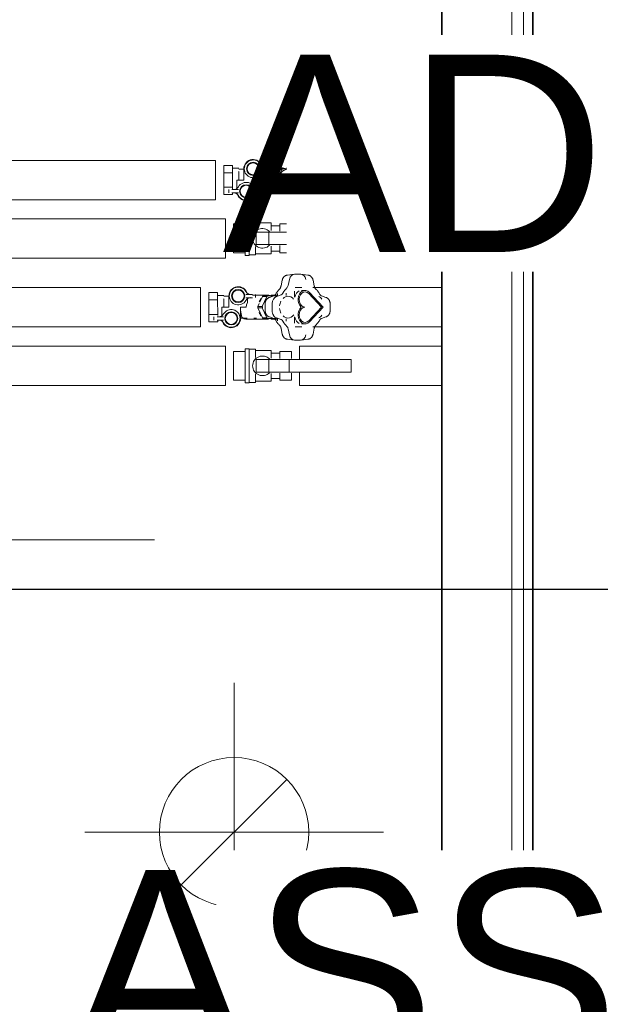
# Model space of a CAD drawing. Header units: millimetres. Extents: x -197461 to 862495, y -970068 to 63888.
# Tile 69 of 253: x -92698 to -92076, y -565872 to -564817. Entities that reach past the tile are written whole.
import ezdxf

# ---------------------------------------------------------------- set-up
doc = ezdxf.new("R2010")
doc.units = ezdxf.units.MM
for name, color, linetype, lineweight in [('A-Wall', 252, 'CONTINUOUS', 0), ('I-WALL', 2, 'CONTINUOUS', 18), ('M-HVAC-DUCT-ANNO', 70, 'CONTINUOUS', 5), ('M-HVAC-DUCT-CNTR', 70, 'CONTINUOUS', 5), ('P-PIPE', 3, 'CONTINUOUS', 5)]:
    doc.layers.add(name, color=color, linetype=linetype, lineweight=lineweight)
doc.layers.add('UAS', color=240, linetype='CONTINUOUS')
doc.styles.add('ARIAL', font='arialbd.ttf')

# ---------------------------------------------------------------- blocks, each defined once
blk = doc.blocks.new('Pipe-Valve-Herz-Commisioning_14017XX-13 - DN15LF _1 4017 11_-2478847-Otrā stāva plāns uz atzīmes 3_400')
at = {"layer": 'P-PIPE', "color": 252}
for p, q in [((50.1, 35.5), (42.8, 34.4)), ((56.6, 35.5), (50.8, 35.5)), ((64.6, 34.4), (57.3, 35.5)), ((37.2, 29), (35.9, 22.7)), ((44.8, 29.6), (43.5, 23.2)), ((71.5, 22.7), (70.2, 29)), ((-41.5, 7.8), (-41.5, 15.6)), ((-41.5, 15.6), (-32, 15.6)), ((-32, 15.6), (-32, 7.8)), ((-25.4, 12.7), (-32, 12.7)), ((-20, 11.7), (-25.4, 11.7)), ((-20, 12), (-20, 0)), ((5, 13.7), (-1.8, 13.7)), ((3.4, 13.7), (5.2, 13.7)), ((5, 13.7), (5, 13.7)), ((5.2, 13.7), (5.2, 13.7)), ((21.5, 13), (6.4, 13)), ((8.6, 10.2), (8.6, 13.7)), ((13.2, 5.3), (15.9, 11.4)), ((20.6, 11.4), (15.8, 0.6)), ((15.9, 11.4), (20.6, 11.4)), ((16.7, 12), (21.4, 12)), ((31, 12), (21.4, 12)), ((28.3, 12.2), (23.4, 10.5)), ((32, 12.7), (25.4, 12.7)), ((25.4, 12.5), (25.4, 11)), ((26.2, 12), (31, 12)), ((35.9, 13.3), (31.1, 11.6)), ((32, 11.9), (32, 14.8)), ((41.5, 14.9), (41.5, 12.5)), ((61.6, 18), (57.8, 18)), ((65.6, 14.6), (79.4, 0)), ((81.2, 0), (66.4, 15.8)), ((84, 10.5), (79.1, 12.2)), ((-41.5, -7.8), (-41.5, 7.8)), ((-32, 7.8), (-41.5, 7.8)), ((-32, 7.8), (-32, -7.8)), ((-20, 0), (-27.5, 0)), ((-27.5, 0), (-27.5, -10.3)), ((-25.4, 9.5), (-25.4, 9.5)), ((-25.4, 9), (-25.4, 0)), ((-25.4, 0), (-25.4, 2.6)), ((-25.4, 0), (-25.4, 2.6)), ((-25.4, 2.3), (-25.4, 0)), ((-7.5, -12), (-7.5, 0)), ((-7.5, 0), (-1.3, 0)), ((-1.8, 10.2), (5, 10.2)), ((0, 5), (0, 10.2)), ((5.2, 10.2), (3.4, 10.2)), ((5, 10.2), (5, 10.2)), ((5.2, 10.2), (5.2, 10.2)), ((11.1, 0.6), (12.6, 4)), ((11.1, 0.6), (15.8, 0.6)), ((18.9, 3.8), (18.9, -3.8)), ((26.5, 3.8), (26.5, -3.8)), ((88.5, -3.8), (88.5, 3.8)), ((-41.5, -15.6), (-41.5, -7.8)), ((-41.5, -7.8), (-32, -7.8)), ((-36.1, -10.3), (-36.1, -13.8)), ((-32.7, -10.3), (-30.9, -10.3)), ((-32.7, -10.3), (-32.7, -10.3)), ((-32.5, -10.3), (-32.5, -10.3)), ((-25.7, -10.3), (-32.5, -10.3)), ((-32, -7.8), (-32, -10.4)), ((15.9, -11.4), (11.1, -0.6)), ((11.1, -0.6), (15.8, -0.6)), ((15.8, -0.6), (20.6, -11.4)), ((23.4, -10.5), (28.3, -12.2)), ((79.4, 0), (65.6, -14.6)), ((66.4, -15.8), (81.2, 0)), ((79.1, -12.2), (84, -10.5)), ((-41.5, -15.6), (-32, -15.6)), ((-32.7, -13.8), (-32.7, -13.8)), ((-30.9, -13.8), (-32.7, -13.8)), ((-32.5, -13.8), (-25.7, -13.8)), ((-32.5, -13.8), (-32.5, -13.8)), ((-32, -13.8), (-32, -15.6)), ((-7.5, -11.7), (-0.5, -11.7)), ((-0.5, -13), (21.5, -13)), ((6.8, -11.7), (9.6, -11.7)), ((15.9, -11.4), (20.6, -11.4)), ((16.7, -12), (21.4, -12)), ((21.4, -12), (31, -12)), ((25.4, -12.7), (25.4, -12.5)), ((25.4, -12.7), (32, -12.7)), ((26.2, -12), (31, -12)), ((31.1, -11.6), (35.9, -13.3)), ((32, -14.6), (32, -11.9)), ((41.5, -12.5), (41.5, -14.9)), ((57.8, -18), (61.6, -18)), ((35.9, -22.7), (37.2, -29)), ((43.5, -23.2), (44.8, -29.6)), ((70.2, -29), (71.5, -22.7)), ((42.8, -34.4), (50.1, -35.5)), ((50.8, -35.5), (56.6, -35.5)), ((57.3, -35.5), (64.6, -34.4))]:
    blk.add_line(p, q, dxfattribs=at)
at = {"layer": 'P-PIPE', "color": 252, "flags": 128}
for points in [[(42.8, 34.4), (42.4, 34.4), (42.1, 34.3), (41.8, 34.2), (41.5, 34.1), (41.2, 34), (41, 33.9), (40.7, 33.8), (40.4, 33.6), (40.2, 33.5), (39.9, 33.3), (39.7, 33.1), (39.5, 33), (39.3, 32.8), (39.1, 32.6), (38.9, 32.4), (38.7, 32.2), (38.5, 32), (38.4, 31.7), (38.2, 31.5), (38.1, 31.3), (38, 31.1), (37.8, 30.9), (37.7, 30.6), (37.6, 30.4), (37.5, 30.2), (37.5, 30), (37.4, 29.7), (37.3, 29.5), (37.3, 29.3), (37.2, 29), (37.2, 29)], [(70.2, 29), (70.1, 29.2), (70.1, 29.5), (70, 29.7), (69.9, 29.9), (69.8, 30.2), (69.8, 30.4), (69.7, 30.6), (69.5, 30.8), (69.4, 31.1), (69.3, 31.3), (69.2, 31.5), (69, 31.7), (68.9, 31.9), (68.7, 32.1), (68.5, 32.3), (68.3, 32.5), (68.1, 32.7), (67.9, 32.9), (67.7, 33.1), (67.5, 33.3), (67.2, 33.5), (67, 33.6), (66.7, 33.8), (66.5, 33.9), (66.2, 34), (65.9, 34.1), (65.6, 34.2), (65.3, 34.3), (65, 34.4), (64.7, 34.4), (64.6, 34.4)], [(35.9, 22.7), (35.8, 22.4), (35.8, 22.2), (35.7, 21.9), (35.6, 21.7), (35.5, 21.4), (35.4, 21.2), (35.3, 21), (35.2, 20.7), (35.1, 20.5), (35, 20.3), (34.9, 20.1), (34.8, 20), (34.7, 19.8), (34.5, 19.6), (34.4, 19.5), (34.3, 19.4), (34.2, 19.3)], [(73.2, 19.3), (73.1, 19.4), (72.9, 19.5), (72.8, 19.7), (72.7, 19.8), (72.6, 20), (72.5, 20.2), (72.3, 20.4), (72.2, 20.6), (72.1, 20.8), (72, 21), (71.9, 21.2), (71.8, 21.5), (71.7, 21.7), (71.7, 22), (71.6, 22.2), (71.5, 22.5), (71.5, 22.7)], [(30.2, 14), (30, 13.8), (29.9, 13.6), (29.8, 13.5), (29.7, 13.3), (29.6, 13.2), (29.4, 13), (29.3, 12.9), (29.2, 12.8), (29.1, 12.7), (29, 12.6), (28.9, 12.5), (28.7, 12.4), (28.6, 12.4), (28.5, 12.3), (28.4, 12.3), (28.3, 12.2), (28.3, 12.2)], [(34.2, 19.3), (33.6, 18.6), (33, 18), (32.4, 17.3), (31.8, 16.6), (31.3, 15.9), (30.8, 15.1), (30.4, 14.4), (30.2, 14)], [(77.2, 14), (76.8, 14.8), (76.3, 15.6), (75.8, 16.3), (75.2, 17), (74.7, 17.7), (74.1, 18.4), (73.5, 19), (73.2, 19.3)], [(79.1, 12.2), (79, 12.2), (78.9, 12.3), (78.8, 12.3), (78.7, 12.4), (78.6, 12.4), (78.5, 12.5), (78.4, 12.6), (78.3, 12.7), (78.2, 12.8), (78, 12.9), (77.9, 13), (77.8, 13.2), (77.7, 13.3), (77.5, 13.5), (77.4, 13.7), (77.3, 13.9), (77.2, 14)], [(-1.3, 0), (-1, 2.5), (0, 5)], [(23.4, 10.5), (23.1, 10.4), (22.8, 10.3), (22.6, 10.1), (22.3, 10), (22.1, 9.8), (21.8, 9.7), (21.6, 9.5), (21.4, 9.3), (21.2, 9.1), (21, 8.9), (20.8, 8.7), (20.6, 8.5), (20.4, 8.3), (20.3, 8.1), (20.1, 7.9), (20, 7.7), (19.9, 7.4), (19.7, 7.2), (19.6, 7), (19.5, 6.8), (19.4, 6.5), (19.3, 6.3), (19.3, 6.1), (19.2, 5.8), (19.1, 5.6), (19.1, 5.4), (19, 5.2), (19, 4.9), (19, 4.7), (18.9, 4.5), (18.9, 4.2), (18.9, 4), (18.9, 3.8)], [(88.5, 3.8), (88.5, 4), (88.4, 4.3), (88.4, 4.5), (88.4, 4.7), (88.4, 5), (88.3, 5.2), (88.3, 5.4), (88.2, 5.7), (88.2, 5.9), (88.1, 6.1), (88, 6.4), (87.9, 6.6), (87.8, 6.8), (87.7, 7.1), (87.6, 7.3), (87.5, 7.5), (87.4, 7.7), (87.2, 7.9), (87.1, 8.2), (86.9, 8.4), (86.7, 8.6), (86.6, 8.8), (86.4, 9), (86.2, 9.2), (86, 9.4), (85.7, 9.5), (85.5, 9.7), (85.3, 9.9), (85, 10), (84.7, 10.2), (84.5, 10.3), (84.2, 10.4), (84, 10.5)], [(18.9, -3.8), (18.9, -4), (18.9, -4.3), (19, -4.5), (19, -4.7), (19, -5), (19.1, -5.2), (19.1, -5.4), (19.2, -5.7), (19.2, -5.9), (19.3, -6.1), (19.4, -6.4), (19.5, -6.6), (19.5, -6.8), (19.7, -7.1), (19.8, -7.3), (19.9, -7.5), (20, -7.7), (20.2, -7.9), (20.3, -8.2), (20.5, -8.4), (20.6, -8.6), (20.8, -8.8), (21, -9), (21.2, -9.2), (21.4, -9.4), (21.6, -9.5), (21.9, -9.7), (22.1, -9.9), (22.4, -10), (22.6, -10.2), (22.9, -10.3), (23.2, -10.4), (23.4, -10.5)], [(84, -10.5), (84.2, -10.4), (84.5, -10.3), (84.8, -10.1), (85.1, -10), (85.3, -9.8), (85.6, -9.7), (85.8, -9.5), (86, -9.3), (86.2, -9.1), (86.4, -8.9), (86.6, -8.7), (86.8, -8.5), (87, -8.3), (87.1, -8.1), (87.3, -7.9), (87.4, -7.7), (87.5, -7.4), (87.6, -7.2), (87.8, -7), (87.9, -6.8), (88, -6.5), (88, -6.3), (88.1, -6.1), (88.2, -5.8), (88.2, -5.6), (88.3, -5.4), (88.3, -5.2), (88.4, -4.9), (88.4, -4.7), (88.4, -4.5), (88.4, -4.2), (88.5, -4), (88.5, -3.8)], [(28.3, -12.2), (28.4, -12.2), (28.5, -12.3), (28.6, -12.3), (28.7, -12.4), (28.8, -12.4), (28.9, -12.5), (29, -12.6), (29.1, -12.7), (29.2, -12.8), (29.3, -12.9), (29.5, -13), (29.6, -13.2), (29.7, -13.3), (29.8, -13.5), (29.9, -13.7), (30.1, -13.9), (30.2, -14)], [(30.2, -14), (30.6, -14.8), (31.1, -15.6), (31.6, -16.3), (32.2, -17), (32.7, -17.7), (33.3, -18.4), (33.9, -19), (34.2, -19.3)], [(34.2, -19.3), (34.3, -19.4), (34.4, -19.5), (34.6, -19.7), (34.7, -19.8), (34.8, -20), (34.9, -20.2), (35, -20.4), (35.1, -20.6), (35.3, -20.8), (35.4, -21), (35.5, -21.2), (35.6, -21.5), (35.6, -21.7), (35.7, -22), (35.8, -22.2), (35.9, -22.5), (35.9, -22.7)], [(71.5, -22.7), (71.5, -22.4), (71.6, -22.2), (71.7, -21.9), (71.8, -21.7), (71.8, -21.4), (71.9, -21.2), (72, -21), (72.1, -20.7), (72.3, -20.5), (72.4, -20.3), (72.5, -20.1), (72.6, -20), (72.7, -19.8), (72.8, -19.6), (73, -19.5), (73.1, -19.4), (73.2, -19.3)], [(73.2, -19.3), (73.8, -18.6), (74.4, -18), (75, -17.3), (75.5, -16.6), (76.1, -15.9), (76.6, -15.1), (77, -14.4), (77.2, -14)], [(77.2, -14), (77.3, -13.8), (77.5, -13.6), (77.6, -13.5), (77.7, -13.3), (77.8, -13.2), (77.9, -13), (78.1, -12.9), (78.2, -12.8), (78.3, -12.7), (78.4, -12.6), (78.5, -12.5), (78.6, -12.4), (78.7, -12.4), (78.8, -12.3), (78.9, -12.3), (79, -12.2), (79.1, -12.2)], [(37.2, -29), (37.3, -29.2), (37.3, -29.5), (37.4, -29.7), (37.5, -29.9), (37.5, -30.2), (37.6, -30.4), (37.7, -30.6), (37.8, -30.8), (38, -31.1), (38.1, -31.3), (38.2, -31.5), (38.4, -31.7), (38.5, -31.9), (38.7, -32.1), (38.9, -32.3), (39, -32.5), (39.2, -32.7), (39.5, -32.9), (39.7, -33.1), (39.9, -33.3), (40.1, -33.5), (40.4, -33.6), (40.7, -33.8), (40.9, -33.9), (41.2, -34), (41.5, -34.1), (41.8, -34.2), (42.1, -34.3), (42.4, -34.4), (42.7, -34.4), (42.8, -34.4)], [(64.6, -34.4), (64.9, -34.4), (65.2, -34.3), (65.6, -34.2), (65.9, -34.1), (66.1, -34), (66.4, -33.9), (66.7, -33.8), (67, -33.6), (67.2, -33.5), (67.5, -33.3), (67.7, -33.1), (67.9, -33), (68.1, -32.8), (68.3, -32.6), (68.5, -32.4), (68.7, -32.2), (68.8, -32), (69, -31.7), (69.1, -31.5), (69.3, -31.3), (69.4, -31.1), (69.5, -30.9), (69.6, -30.6), (69.7, -30.4), (69.8, -30.2), (69.9, -30), (70, -29.7), (70.1, -29.5), (70.1, -29.3), (70.2, -29), (70.2, -29)]]:
    blk.add_lwpolyline(points, dxfattribs=at)
at = {"layer": 'P-PIPE', "color": 252}
for centre, radius, start, end in [((-10, 12), 10, 15, 180), ((-10, 12), 9.5, 29.918, 330.082), ((-10, 12), 7, 90, 270), ((-10, 12), 6.37, 90, 270), ((-10, 12), 7, 270, 90), ((-10, 12), 6.37, 270, 90), ((3.4, 19.7), 5.96, 209.918, 270), ((3.4, 4.3), 5.96, 90, 150.082), ((-30.9, -4.3), 5.96, 270, 330.082), ((-17.5, -12), 9.5, 209.918, 150.082), ((-17.5, -12), 7, 90, 270), ((-17.5, -12), 6.37, 90, 270), ((-17.5, -12), 7, 270, 90), ((-17.5, -12), 6.37, 270, 90), ((-30.9, -19.7), 5.96, 29.918, 90), ((-17.5, -12), 10, 195, 360)]:
    blk.add_arc(centre, radius, start, end, dxfattribs=at)
for centre, major_axis, start_param, end_param in [((50.8, 27.5), (0, 8.03), 0, 1.308997), ((56.6, 27.5), (0, 8.03), 4.974188, 6.283185), ((39.8, 24.6), (0, 5.05), 3.778579, 4.45059), ((21.5, 0), (0, 13.5), 0.480753, 0.566444), ((21.5, 0), (0, 13), 5.978528, 6.608269), ((26.2, 0), (0, 13.5), 0.480753, 0.566444), ((21.5, 0), (0, 13.5), 5.759587, 5.802432), ((32.6, 3.8), (0, 8.03), 0.261799, 1.570796), ((34.9, 18.1), (0, 5), 3.403392, 4.075931), ((53.8, -0.1), (0, 25.7), 0.636987, 0.934338), ((43.3, 0), (0, 11.7), 0, 0.629182), ((43.3, 0), (0, 11.7), 5.537806, 6.283185), ((57.8, 8.2), (0, 9.76), 0.318633, 1.31949), ((61.6, 8.2), (0, 9.76), 5.600961, 8.853746), ((61.6, 8.2), (0, 8.21), 5.600961, 9.414095), ((74.7, 3.8), (0, 8.03), 5.366887, 6.021386), ((21.5, 0), (0, 13.5), 1.527951, 1.613642), ((21.5, 0), (0, 13), 0.785398, 1.119919), ((26.2, 0), (0, 13.5), 1.527951, 1.613642), ((43.3, 0), (0, 11.7), 0.986381, 1.448517), ((21.5, 0), (0, 13), 2.021673, 2.356194), ((32.6, -3.8), (0, 8.03), 1.570796, 2.879793), ((43.3, 0), (0, 11.7), 1.693076, 2.155212), ((43.3, 0), (0, 11.7), 2.512411, 3.141593), ((43.3, 0), (0, 11.7), 3.141593, 3.886972), ((61.6, -8.2), (0, 9.76), 0.571032, 3.823817), ((61.6, -8.2), (0, 8.21), 0.010683, 3.823817), ((74.7, -3.8), (0, 8.03), 3.403392, 4.057891), ((-0.5, 0), (0, 13), 2.536287, 3.141593), ((21.5, 0), (0, 13.5), 2.575148, 2.66084), ((21.5, 0), (0, 13), 2.816509, 3.389359), ((26.2, 0), (0, 13.5), 2.575148, 2.66084), ((34.9, -18.1), (0, 5), 5.348847, 6.021386), ((53.8, 0.1), (0, 25.7), 2.207255, 2.504606), ((39.8, -24.6), (0, 5.05), 4.974188, 5.646199), ((57.8, -8.2), (0, 9.76), 1.822103, 2.82296), ((50.8, -27.5), (0, 8.03), 1.832596, 3.141593), ((56.6, -27.5), (0, 8.03), 3.141593, 4.45059)]:
    blk.add_ellipse(centre, major_axis=major_axis, ratio=0.766044, start_param=start_param, end_param=end_param, dxfattribs=at)
blk.add_open_spline([(-6.2, -10.7), (-6.2, -10.5), (-6.3, -10.2), (-6.3, -9.8), (-6.4, -9.5), (-6.5, -9.1), (-6.6, -8.7), (-6.7, -8.3), (-6.8, -7.8), (-6.9, -7.3), (-7, -6.7), (-7.3, -5.5), (-7.4, -4.3), (-7.5, -3.6)], degree=3, knots=[0, 0, 0, 0, 0.125, 0.1875, 0.25, 0.3125, 0.375, 0.4375, 0.5, 0.5625, 0.625, 0.75, 1, 1, 1, 1], dxfattribs=at)
blk = doc.blocks.new('Pipe-Valve-Herz-Commisioning_14017XX-13 - DN15LF _1 4017 11_-V2-Otrā stāva plāns uz atzīmes 3_400')
at = {"layer": 'P-PIPE', "color": 252}
for p, q in [((50.1, 35.5), (42.8, 34.4)), ((56.6, 35.5), (50.8, 35.5)), ((64.6, 34.4), (57.3, 35.5)), ((37.2, 29), (35.9, 22.7)), ((44.8, 29.6), (43.5, 23.2)), ((71.5, 22.7), (70.2, 29)), ((-41.5, 7.8), (-41.5, 15.6)), ((-41.5, 15.6), (-32, 15.6)), ((-32, 15.6), (-32, 7.8)), ((-25.4, 12.7), (-32, 12.7)), ((-20, 11.7), (-25.4, 11.7)), ((-20, 12), (-20, 0)), ((5, 13.7), (-1.8, 13.7)), ((3.4, 13.7), (5.2, 13.7)), ((5, 13.7), (5, 13.7)), ((5.2, 13.7), (5.2, 13.7)), ((21.5, 13), (5.3, 13)), ((8.6, 10.2), (8.6, 13.7)), ((13.2, 5.3), (15.9, 11.4)), ((20.6, 11.4), (15.8, 0.6)), ((15.9, 11.4), (20.6, 11.4)), ((16.7, 12), (21.4, 12)), ((31, 12), (21.4, 12)), ((28.3, 12.2), (23.4, 10.5)), ((32, 12.7), (25.4, 12.7)), ((25.4, 12.5), (25.4, 11)), ((26.2, 12), (31, 12)), ((35.9, 13.3), (31.1, 11.6)), ((32, 11.9), (32, 14.8)), ((41.5, 14.9), (41.5, 12.5)), ((61.6, 18), (57.8, 18)), ((65.6, 14.6), (79.4, 0)), ((81.2, 0), (66.4, 15.8)), ((84, 10.5), (79.1, 12.2)), ((-41.5, -7.8), (-41.5, 7.8)), ((-32, 7.8), (-41.5, 7.8)), ((-32, 7.8), (-32, -7.8)), ((-20, 0), (-27.5, 0)), ((-27.5, 0), (-27.5, -8.8)), ((-25.4, 9.5), (-25.4, 9.5)), ((-25.4, 9), (-25.4, 0)), ((-25.4, 0), (-25.4, 2.6)), ((-25.4, 0), (-25.4, 2.6)), ((-25.4, 2.3), (-25.4, 0)), ((-7.5, -12), (-7.5, 0)), ((-7.5, 0), (-1.3, 0)), ((-1.8, 10.2), (5, 10.2)), ((0, 5), (0, 10.2)), ((5.2, 10.2), (3.4, 10.2)), ((5, 10.2), (5, 10.2)), ((5.2, 10.2), (5.2, 10.2)), ((11.1, 0.6), (12.6, 4)), ((11.1, 0.6), (15.8, 0.6)), ((18.9, 3.8), (18.9, -3.8)), ((26.5, 3.8), (26.5, -3.8)), ((88.5, -3.8), (88.5, 3.8)), ((-41.5, -15.6), (-41.5, -7.8)), ((-41.5, -7.8), (-32, -7.8)), ((-36.1, -10.3), (-36.1, -13.8)), ((-32.7, -10.3), (-30.9, -10.3)), ((-32.7, -10.3), (-32.7, -10.3)), ((-32.5, -10.3), (-32.5, -10.3)), ((-25.7, -10.3), (-32.5, -10.3)), ((-32, -7.8), (-32, -8.8)), ((15.9, -11.4), (11.1, -0.6)), ((11.1, -0.6), (15.8, -0.6)), ((15.8, -0.6), (20.6, -11.4)), ((23.4, -10.5), (28.3, -12.2)), ((79.4, 0), (65.6, -14.6)), ((66.4, -15.8), (81.2, 0)), ((79.1, -12.2), (84, -10.5)), ((-41.5, -15.6), (-32, -15.6)), ((-32.7, -13.8), (-32.7, -13.8)), ((-30.9, -13.8), (-32.7, -13.8)), ((-32.5, -13.8), (-25.7, -13.8)), ((-32.5, -13.8), (-32.5, -13.8)), ((-32, -13.8), (-32, -15.6)), ((-7.5, -11.7), (-0.5, -11.7)), ((-0.5, -13), (21.5, -13)), ((6.8, -11.7), (9.6, -11.7)), ((15.9, -11.4), (20.6, -11.4)), ((16.7, -12), (21.4, -12)), ((21.4, -12), (31, -12)), ((25.4, -12.7), (25.4, -12.5)), ((25.4, -12.7), (32, -12.7)), ((26.2, -12), (31, -12)), ((31.1, -11.6), (35.9, -13.3)), ((32, -14.6), (32, -11.9)), ((41.5, -12.5), (41.5, -14.9)), ((57.8, -18), (61.6, -18)), ((35.9, -22.7), (37.2, -29)), ((43.5, -23.2), (44.8, -29.6)), ((70.2, -29), (71.5, -22.7)), ((42.8, -34.4), (50.1, -35.5)), ((50.8, -35.5), (56.6, -35.5)), ((57.3, -35.5), (64.6, -34.4))]:
    blk.add_line(p, q, dxfattribs=at)
at = {"layer": 'P-PIPE', "color": 252, "flags": 128}
for points in [[(42.8, 34.4), (42.4, 34.4), (42.1, 34.3), (41.8, 34.2), (41.5, 34.1), (41.2, 34), (41, 33.9), (40.7, 33.8), (40.4, 33.6), (40.2, 33.5), (39.9, 33.3), (39.7, 33.1), (39.5, 33), (39.3, 32.8), (39.1, 32.6), (38.9, 32.4), (38.7, 32.2), (38.5, 32), (38.4, 31.7), (38.2, 31.5), (38.1, 31.3), (38, 31.1), (37.8, 30.9), (37.7, 30.6), (37.6, 30.4), (37.5, 30.2), (37.5, 30), (37.4, 29.7), (37.3, 29.5), (37.3, 29.3), (37.2, 29), (37.2, 29)], [(70.2, 29), (70.1, 29.2), (70.1, 29.5), (70, 29.7), (69.9, 29.9), (69.8, 30.2), (69.8, 30.4), (69.7, 30.6), (69.5, 30.8), (69.4, 31.1), (69.3, 31.3), (69.2, 31.5), (69, 31.7), (68.9, 31.9), (68.7, 32.1), (68.5, 32.3), (68.3, 32.5), (68.1, 32.7), (67.9, 32.9), (67.7, 33.1), (67.5, 33.3), (67.2, 33.5), (67, 33.6), (66.7, 33.8), (66.5, 33.9), (66.2, 34), (65.9, 34.1), (65.6, 34.2), (65.3, 34.3), (65, 34.4), (64.7, 34.4), (64.6, 34.4)], [(35.9, 22.7), (35.8, 22.4), (35.8, 22.2), (35.7, 21.9), (35.6, 21.7), (35.5, 21.4), (35.4, 21.2), (35.3, 21), (35.2, 20.7), (35.1, 20.5), (35, 20.3), (34.9, 20.1), (34.8, 20), (34.7, 19.8), (34.5, 19.6), (34.4, 19.5), (34.3, 19.4), (34.2, 19.3)], [(73.2, 19.3), (73.1, 19.4), (72.9, 19.5), (72.8, 19.7), (72.7, 19.8), (72.6, 20), (72.5, 20.2), (72.3, 20.4), (72.2, 20.6), (72.1, 20.8), (72, 21), (71.9, 21.2), (71.8, 21.5), (71.7, 21.7), (71.7, 22), (71.6, 22.2), (71.5, 22.5), (71.5, 22.7)], [(30.2, 14), (30, 13.8), (29.9, 13.6), (29.8, 13.5), (29.7, 13.3), (29.6, 13.2), (29.4, 13), (29.3, 12.9), (29.2, 12.8), (29.1, 12.7), (29, 12.6), (28.9, 12.5), (28.7, 12.4), (28.6, 12.4), (28.5, 12.3), (28.4, 12.3), (28.3, 12.2), (28.3, 12.2)], [(34.2, 19.3), (33.6, 18.6), (33, 18), (32.4, 17.3), (31.8, 16.6), (31.3, 15.9), (30.8, 15.1), (30.4, 14.4), (30.2, 14)], [(77.2, 14), (76.8, 14.8), (76.3, 15.6), (75.8, 16.3), (75.2, 17), (74.7, 17.7), (74.1, 18.4), (73.5, 19), (73.2, 19.3)], [(79.1, 12.2), (79, 12.2), (78.9, 12.3), (78.8, 12.3), (78.7, 12.4), (78.6, 12.4), (78.5, 12.5), (78.4, 12.6), (78.3, 12.7), (78.2, 12.8), (78, 12.9), (77.9, 13), (77.8, 13.2), (77.7, 13.3), (77.5, 13.5), (77.4, 13.7), (77.3, 13.9), (77.2, 14)], [(-1.3, 0), (-1, 2.5), (0, 5)], [(23.4, 10.5), (23.1, 10.4), (22.8, 10.3), (22.6, 10.1), (22.3, 10), (22.1, 9.8), (21.8, 9.7), (21.6, 9.5), (21.4, 9.3), (21.2, 9.1), (21, 8.9), (20.8, 8.7), (20.6, 8.5), (20.4, 8.3), (20.3, 8.1), (20.1, 7.9), (20, 7.7), (19.9, 7.4), (19.7, 7.2), (19.6, 7), (19.5, 6.8), (19.4, 6.5), (19.3, 6.3), (19.3, 6.1), (19.2, 5.8), (19.1, 5.6), (19.1, 5.4), (19, 5.2), (19, 4.9), (19, 4.7), (18.9, 4.5), (18.9, 4.2), (18.9, 4), (18.9, 3.8)], [(88.5, 3.8), (88.5, 4), (88.4, 4.3), (88.4, 4.5), (88.4, 4.7), (88.4, 5), (88.3, 5.2), (88.3, 5.4), (88.2, 5.7), (88.2, 5.9), (88.1, 6.1), (88, 6.4), (87.9, 6.6), (87.8, 6.8), (87.7, 7.1), (87.6, 7.3), (87.5, 7.5), (87.4, 7.7), (87.2, 7.9), (87.1, 8.2), (86.9, 8.4), (86.7, 8.6), (86.6, 8.8), (86.4, 9), (86.2, 9.2), (86, 9.4), (85.7, 9.5), (85.5, 9.7), (85.3, 9.9), (85, 10), (84.7, 10.2), (84.5, 10.3), (84.2, 10.4), (84, 10.5)], [(18.9, -3.8), (18.9, -4), (18.9, -4.3), (19, -4.5), (19, -4.7), (19, -5), (19.1, -5.2), (19.1, -5.4), (19.2, -5.7), (19.2, -5.9), (19.3, -6.1), (19.4, -6.4), (19.5, -6.6), (19.5, -6.8), (19.7, -7.1), (19.8, -7.3), (19.9, -7.5), (20, -7.7), (20.2, -7.9), (20.3, -8.2), (20.5, -8.4), (20.6, -8.6), (20.8, -8.8), (21, -9), (21.2, -9.2), (21.4, -9.4), (21.6, -9.5), (21.9, -9.7), (22.1, -9.9), (22.4, -10), (22.6, -10.2), (22.9, -10.3), (23.2, -10.4), (23.4, -10.5)], [(84, -10.5), (84.2, -10.4), (84.5, -10.3), (84.8, -10.1), (85.1, -10), (85.3, -9.8), (85.6, -9.7), (85.8, -9.5), (86, -9.3), (86.2, -9.1), (86.4, -8.9), (86.6, -8.7), (86.8, -8.5), (87, -8.3), (87.1, -8.1), (87.3, -7.9), (87.4, -7.7), (87.5, -7.4), (87.6, -7.2), (87.8, -7), (87.9, -6.8), (88, -6.5), (88, -6.3), (88.1, -6.1), (88.2, -5.8), (88.2, -5.6), (88.3, -5.4), (88.3, -5.2), (88.4, -4.9), (88.4, -4.7), (88.4, -4.5), (88.4, -4.2), (88.5, -4), (88.5, -3.8)], [(28.3, -12.2), (28.4, -12.2), (28.5, -12.3), (28.6, -12.3), (28.7, -12.4), (28.8, -12.4), (28.9, -12.5), (29, -12.6), (29.1, -12.7), (29.2, -12.8), (29.3, -12.9), (29.5, -13), (29.6, -13.2), (29.7, -13.3), (29.8, -13.5), (29.9, -13.7), (30.1, -13.9), (30.2, -14)], [(30.2, -14), (30.6, -14.8), (31.1, -15.6), (31.6, -16.3), (32.2, -17), (32.7, -17.7), (33.3, -18.4), (33.9, -19), (34.2, -19.3)], [(34.2, -19.3), (34.3, -19.4), (34.4, -19.5), (34.6, -19.7), (34.7, -19.8), (34.8, -20), (34.9, -20.2), (35, -20.4), (35.1, -20.6), (35.3, -20.8), (35.4, -21), (35.5, -21.2), (35.6, -21.5), (35.6, -21.7), (35.7, -22), (35.8, -22.2), (35.9, -22.5), (35.9, -22.7)], [(71.5, -22.7), (71.5, -22.4), (71.6, -22.2), (71.7, -21.9), (71.8, -21.7), (71.8, -21.4), (71.9, -21.2), (72, -21), (72.1, -20.7), (72.3, -20.5), (72.4, -20.3), (72.5, -20.1), (72.6, -20), (72.7, -19.8), (72.8, -19.6), (73, -19.5), (73.1, -19.4), (73.2, -19.3)], [(73.2, -19.3), (73.8, -18.6), (74.4, -18), (75, -17.3), (75.5, -16.6), (76.1, -15.9), (76.6, -15.1), (77, -14.4), (77.2, -14)], [(77.2, -14), (77.3, -13.8), (77.5, -13.6), (77.6, -13.5), (77.7, -13.3), (77.8, -13.2), (77.9, -13), (78.1, -12.9), (78.2, -12.8), (78.3, -12.7), (78.4, -12.6), (78.5, -12.5), (78.6, -12.4), (78.7, -12.4), (78.8, -12.3), (78.9, -12.3), (79, -12.2), (79.1, -12.2)], [(37.2, -29), (37.3, -29.2), (37.3, -29.5), (37.4, -29.7), (37.5, -29.9), (37.5, -30.2), (37.6, -30.4), (37.7, -30.6), (37.8, -30.8), (38, -31.1), (38.1, -31.3), (38.2, -31.5), (38.4, -31.7), (38.5, -31.9), (38.7, -32.1), (38.9, -32.3), (39, -32.5), (39.2, -32.7), (39.5, -32.9), (39.7, -33.1), (39.9, -33.3), (40.1, -33.5), (40.4, -33.6), (40.7, -33.8), (40.9, -33.9), (41.2, -34), (41.5, -34.1), (41.8, -34.2), (42.1, -34.3), (42.4, -34.4), (42.7, -34.4), (42.8, -34.4)], [(64.6, -34.4), (64.9, -34.4), (65.2, -34.3), (65.6, -34.2), (65.9, -34.1), (66.1, -34), (66.4, -33.9), (66.7, -33.8), (67, -33.6), (67.2, -33.5), (67.5, -33.3), (67.7, -33.1), (67.9, -33), (68.1, -32.8), (68.3, -32.6), (68.5, -32.4), (68.7, -32.2), (68.8, -32), (69, -31.7), (69.1, -31.5), (69.3, -31.3), (69.4, -31.1), (69.5, -30.9), (69.6, -30.6), (69.7, -30.4), (69.8, -30.2), (69.9, -30), (70, -29.7), (70.1, -29.5), (70.1, -29.3), (70.2, -29), (70.2, -29)]]:
    blk.add_lwpolyline(points, dxfattribs=at)
at = {"layer": 'P-PIPE', "color": 252}
for centre, radius, start, end in [((-10, 12), 10, 15, 180), ((-10, 12), 9.5, 29.918, 330.082), ((-10, 12), 7, 90, 270), ((-10, 12), 6.37, 90, 270), ((-10, 12), 7, 270, 90), ((-10, 12), 6.37, 270, 90), ((3.4, 19.7), 5.96, 209.918, 270), ((3.4, 4.3), 5.96, 90, 150.082), ((-30.9, -4.3), 5.96, 270, 330.082), ((-17.5, -12), 9.5, 209.918, 150.082), ((-17.5, -12), 7, 90, 270), ((-17.5, -12), 6.37, 90, 270), ((-17.5, -12), 7, 270, 90), ((-17.5, -12), 6.37, 270, 90), ((-30.9, -19.7), 5.96, 29.918, 90), ((-17.5, -12), 10, 195, 360)]:
    blk.add_arc(centre, radius, start, end, dxfattribs=at)
for centre, major_axis, start_param, end_param in [((50.8, 27.5), (0, 8.03), 0, 1.308997), ((56.6, 27.5), (0, 8.03), 4.974188, 6.283185), ((39.8, 24.6), (0, 5.05), 3.778579, 4.45059), ((21.5, 0), (0, 13.5), 0.480753, 0.566444), ((21.5, 0), (0, 13), 5.978528, 6.608269), ((26.2, 0), (0, 13.5), 0.480753, 0.566444), ((21.5, 0), (0, 13.5), 5.759587, 5.802432), ((32.6, 3.8), (0, 8.03), 0.261799, 1.570796), ((34.9, 18.1), (0, 5), 3.403392, 4.075931), ((53.8, -0.1), (0, 25.7), 0.636987, 0.934338), ((43.3, 0), (0, 11.7), 0, 0.629182), ((43.3, 0), (0, 11.7), 5.537806, 6.283185), ((57.8, 8.2), (0, 9.76), 0.318633, 1.31949), ((61.6, 8.2), (0, 9.76), 5.600961, 8.853746), ((61.6, 8.2), (0, 8.21), 5.600961, 9.414095), ((74.7, 3.8), (0, 8.03), 5.366887, 6.021386), ((21.5, 0), (0, 13.5), 1.527951, 1.613642), ((21.5, 0), (0, 13), 0.785398, 1.119919), ((26.2, 0), (0, 13.5), 1.527951, 1.613642), ((43.3, 0), (0, 11.7), 0.986381, 1.448517), ((21.5, 0), (0, 13), 2.021673, 2.356194), ((32.6, -3.8), (0, 8.03), 1.570796, 2.225295), ((32.6, -3.8), (0, 8.03), 2.264524, 2.879793), ((43.3, 0), (0, 11.7), 1.693076, 2.155212), ((43.3, 0), (0, 11.7), 2.512411, 3.141593), ((43.3, 0), (0, 11.7), 3.141593, 3.926991), ((61.6, -8.2), (0, 9.76), 0.571032, 3.823817), ((61.6, -8.2), (0, 8.21), 0.010683, 3.823817), ((74.7, -3.8), (0, 8.03), 3.403392, 4.057891), ((-0.5, 0), (0, 13), 2.536287, 3.141593), ((21.5, 0), (0, 13.5), 2.575148, 2.66084), ((21.5, 0), (0, 13), 2.816509, 3.240388), ((26.2, 0), (0, 13.5), 2.575148, 2.66084), ((34.9, -18.1), (0, 5), 5.348847, 6.021386), ((53.8, 0.1), (0, 25.7), 2.207255, 2.504606), ((39.8, -24.6), (0, 5.05), 4.974188, 5.646199), ((57.8, -8.2), (0, 9.76), 1.822103, 2.82296), ((50.8, -27.5), (0, 8.03), 1.832596, 3.141593), ((56.6, -27.5), (0, 8.03), 3.141593, 4.45059)]:
    blk.add_ellipse(centre, major_axis=major_axis, ratio=0.766044, start_param=start_param, end_param=end_param, dxfattribs=at)
blk.add_open_spline([(-6.2, -10.7), (-6.2, -10.5), (-6.3, -10.2), (-6.3, -9.8), (-6.4, -9.5), (-6.5, -9.1), (-6.6, -8.7), (-6.7, -8.3), (-6.8, -7.8), (-6.9, -7.3), (-7, -6.7), (-7.3, -5.5), (-7.4, -4.3), (-7.5, -3.6)], degree=3, knots=[0, 0, 0, 0, 0.125, 0.1875, 0.25, 0.3125, 0.375, 0.4375, 0.5, 0.5625, 0.625, 0.75, 1, 1, 1, 1], dxfattribs=at)
blk = doc.blocks.new('Giacomini_R910U_RFA_2016_LevelBased - R910UY004-2480182-Otrā stāva plāns uz atzīmes 3_400')
at = {"layer": 'P-PIPE', "color": 252}
for p, q in [((-18.6, 15.5), (-31, 15.5)), ((-31, -15.5), (-31, 15.5)), ((-31, 15.5), (-31, 15)), ((-14.3, 18.3), (-18.6, 18.3)), ((-18.6, -18.3), (-18.6, 18.3)), ((-18.6, 18.3), (-18.6, 15.8)), ((-14.3, 15.8), (-14.3, 18.3)), ((-14.3, 18.3), (-14.3, -18.3)), ((-7.4, 17.7), (-14.3, 17.7)), ((-14.3, 17.1), (-14.3, 17.7)), ((-14.3, 17.7), (-14.3, 17.1)), ((-7.4, 17.1), (-7.4, 17.7)), ((-7.4, 17.7), (-7.4, 8.8)), ((9.3, 16.6), (-7.4, 16.6)), ((-7.4, 16), (-7.4, 16.6)), ((-7.4, 16.6), (-7.4, 16)), ((9.3, 16), (9.3, 16.6)), ((9.3, 16.6), (9.3, 8.3)), ((18.6, 13.6), (9.3, 13.6)), ((31, 15.5), (18.6, 15.5)), ((18.6, 7.7), (18.6, 15.5)), ((18.6, 15.5), (18.6, 15)), ((31, 15), (31, 15.5)), ((31, 15.5), (31, 7.7)), ((-6.7, 6.7), (-6.7, -6.7)), ((6.7, 6.7), (-6.7, 6.7)), ((6.7, 6.7), (28.5, 6.7)), ((6.7, -6.7), (6.7, 6.7)), ((6.7, -6.7), (6.7, 6.7)), ((28.5, 6.7), (28.5, -6.7)), ((28.5, -6.7), (28.5, 6.7)), ((28.5, 6.7), (95, 6.7)), ((95, 6.7), (95, -6.7)), ((-7.4, -8.8), (-7.4, -17.7)), ((-6.7, -6.7), (6.7, -6.7)), ((6.7, -6.7), (28.5, -6.7)), ((9.3, -8.3), (9.3, -16.6)), ((18.6, -15.5), (18.6, -7.8)), ((28.5, -6.7), (95, -6.7)), ((31, -7.8), (31, -15.5)), ((-31, -15), (-31, -15.5)), ((-31, -15.5), (-18.6, -15.5)), ((-18.6, -15.8), (-18.6, -18.3)), ((-18.6, -18.3), (-14.3, -18.3)), ((-14.3, -18.3), (-14.3, -15.8)), ((-14.3, -17.7), (-14.3, -17.1)), ((-14.3, -17.1), (-14.3, -17.7)), ((-14.3, -17.7), (-7.4, -17.7)), ((-7.4, -16.6), (-7.4, -16)), ((-7.4, -16), (-7.4, -16.6)), ((-7.4, -16.6), (9.3, -16.6)), ((-7.4, -17.7), (-7.4, -17.1)), ((9.3, -13.6), (18.6, -13.6)), ((9.3, -16.6), (9.3, -16)), ((18.6, -15), (18.6, -15.5)), ((18.6, -15.5), (31, -15.5)), ((31, -15.5), (31, -15))]:
    blk.add_line(p, q, dxfattribs=at)
for start, end in [(45, 180), (180, 315)]:
    blk.add_arc((0, 0), 10.5, start, end, dxfattribs=at)

msp = doc.modelspace()

# ---------------------------------------------------------------- linework, layer by layer
at = {"layer": 'A-Wall', "color": 251, "lineweight": 5, "true_color": 0x636466}
for p, q in [((-92170.86453, -564613.77102), (-92170.86453, -566515.42712)), ((-92158.36453, -566515.42712), (-92158.36453, -564613.77102))]:
    msp.add_line(p, q, dxfattribs=at)
at = {"layer": 'I-WALL', "color": 251, "lineweight": 35, "true_color": 0x636466}
for p, q in [((-92245.86453, -564614.72641), (-92245.86453, -568455.74282)), ((-92148.36453, -566492.92712), (-92148.36453, -564613.77102))]:
    msp.add_line(p, q, dxfattribs=at)
at = {"layer": 'M-HVAC-DUCT-ANNO', "color": 251, "true_color": 0x636466}
msp.add_line((-92411.78507, -565631.12105), (-92524.92216, -565744.25814), dxfattribs=at)
for start, end in [(0, 180), (180, 0)]:
    msp.add_arc((-92468.35362, -565687.68959), 80, start, end, dxfattribs=at)
at = {"layer": 'M-HVAC-DUCT-CNTR', "color": 251, "true_color": 0x636466}
for p, q in [((-93031.53676, -565374.15039), (-92553.61356, -565374.15039)), ((-92468.35362, -565847.68959), (-92468.35362, -565527.68959)), ((-92628.35362, -565687.68959), (-92308.35362, -565687.68959))]:
    msp.add_line(p, q, dxfattribs=at)
at = {"layer": 'P-PIPE', "color": 251, "true_color": 0x636466}
for p, q in [((-92488.1723, -564967.61632), (-92792.95456, -564967.78438)), ((-92488.1723, -564967.61632), (-92488.14905, -565009.78032)), ((-92379.77235, -564967.55655), (-92386.89902, -564967.56048)), ((-92245.86453, -564967.48272), (-92367.96889, -564967.55004)), ((-92387.704, -564978.10193), (-92387.70759, -564971.59931)), ((-92387.68879, -565005.68655), (-92387.69238, -564999.18392)), ((-92792.93131, -565009.94837), (-92488.14905, -565009.78032)), ((-92386.87577, -565009.72448), (-92379.7491, -565009.72055)), ((-92367.94564, -565009.71404), (-92245.86453, -565009.64672)), ((-92477.6758, -565030.13134), (-92871.56517, -565030.13797)), ((-92477.6758, -565030.13134), (-92477.67509, -565072.29534)), ((-92245.86453, -565030.04598), (-92398.22456, -565030.12999)), ((-92398.21666, -565044.46787), (-92398.22456, -565030.12999)), ((-92398.20132, -565072.29399), (-92398.20922, -565057.95613)), ((-92871.56446, -565072.30197), (-92477.67509, -565072.29534)), ((-92398.20132, -565072.29399), (-92245.86453, -565072.20999)), ((-92504.17108, -565103.91643), (-92936.53564, -565104.15483)), ((-92504.17108, -565103.91643), (-92504.14784, -565146.08042)), ((-92395.77113, -565103.85666), (-92402.8978, -565103.86059)), ((-92245.86453, -565103.774), (-92383.96768, -565103.85015)), ((-92403.70279, -565114.40203), (-92403.70637, -565107.89941)), ((-92403.68758, -565141.98665), (-92403.69116, -565135.48403)), ((-92936.51239, -565146.31882), (-92504.14784, -565146.08042)), ((-92402.87455, -565146.02458), (-92395.74788, -565146.02065)), ((-92383.94443, -565146.01414), (-92245.86453, -565145.93801)), ((-92477.68986, -565166.74945), (-93004.52431, -565166.80857)), ((-92477.68986, -565166.74945), (-92477.68512, -565208.91345)), ((-92398.22498, -565181.0784), (-92398.22495, -565166.74053)), ((-92245.86453, -565166.74085), (-92398.22495, -565166.74053)), ((-92398.22504, -565208.90453), (-92398.22501, -565194.56666)), ((-93004.51958, -565208.97257), (-92477.68512, -565208.91345)), ((-92398.22504, -565208.90453), (-92245.86453, -565208.90485))]:
    msp.add_line(p, q, dxfattribs=at)
at = {"layer": 'UAS', "color": 1}
msp.add_lwpolyline([(-84389.52139, -573934.12589), (-117383.49663, -573934.12589), (-117383.49663, -565319.41468), (-114364.24789, -565319.41468), (-114364.24789, -569401.91485), (-114921.82743, -569401.91485), (-114921.82743, -569587.66257), (-112353.53226, -569587.66257), (-112353.53226, -565427.33639), (-101990.6816, -565427.33639), (-101990.6816, -569677.78276), (-101939.62307, -569677.78276), (-101939.62307, -565427.33639), (-89482.10232, -565427.33639)], dxfattribs=at)

# ---------------------------------------------------------------- block references
at = {"layer": 'P-PIPE', "color": 251, "true_color": 0x636466}
for name, p, rotation in [('Pipe-Valve-Herz-Commisioning_14017XX-13 - DN15LF _1 4017 11_-2478847-Otrā stāva plāns uz atzīmes 3_400', (-92437.92943, -564988.67062), 0.03159223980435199), ('Giacomini_R910U_RFA_2016_LevelBased - R910UY004-2480182-Otrā stāva plāns uz atzīmes 3_400', (-92437.94419, -565051.21267), 0.0009644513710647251), ('Pipe-Valve-Herz-Commisioning_14017XX-13 - DN15LF _1 4017 11_-V2-Otrā stāva plāns uz atzīmes 3_400', (-92453.92822, -565124.97073), 0.03159223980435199), ('Giacomini_R910U_RFA_2016_LevelBased - R910UY004-2480182-Otrā stāva plāns uz atzīmes 3_400', (-92437.95624, -565187.82699), 0.006430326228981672)]:
    msp.add_blockref(name, p, dxfattribs=dict(at, rotation=rotation))

# ---------------------------------------------------------------- next in the draw order: texts
at = {"layer": 'UAS', "color": 251, "linetype": 'Continuous', "lineweight": 20, "true_color": 0x636466, "char_height": 211.4384766, "width": 1051.7117129, "attachment_point": 5, "style": 'ARIAL', "bg_fill": 3, "box_fill_scale": 1.1, "bg_fill_color": 256, "bg_fill_transparency": 0}
for s, insert in [('\\A1;{\\fArial|b0|i0|c186|p34;\\C1;AD1/6/55}', (-91864.91493, -564961.55675)), ('\\A1;{\\fArial|b0|i0|c186|p34;\\C1;ASS1/6/56}', (-91940.51687, -565835.4252))]:
    msp.add_mtext(s, dxfattribs=dict(at, insert=insert))

doc.saveas('drawing.dxf')
